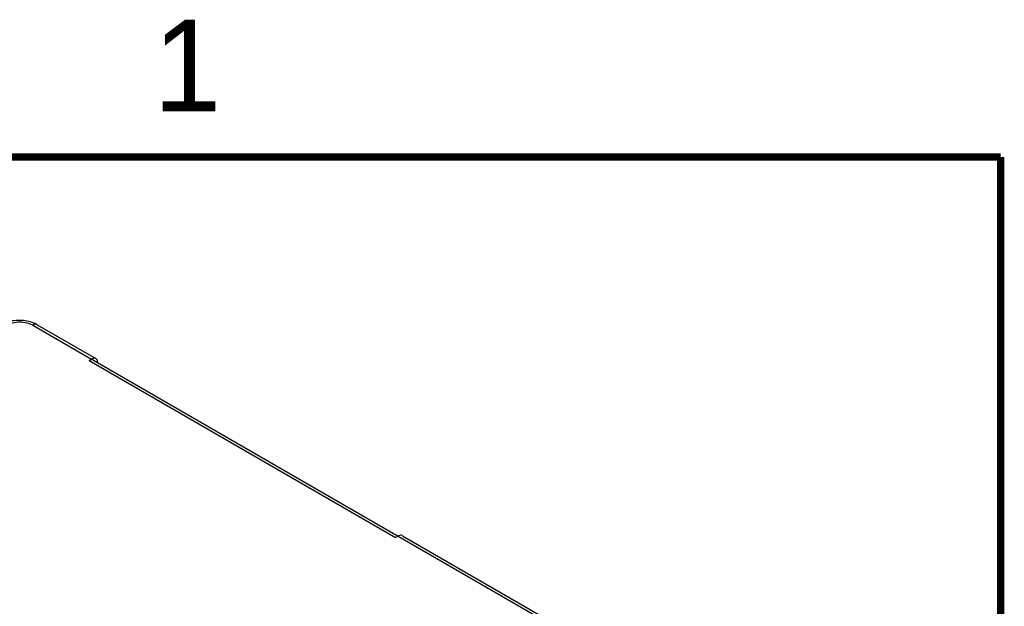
# Model space of a CAD drawing. Header units: inches. Extents: x 0 to 22, y 0 to 17.
# Tile 33 of 33: x 18.8 to 21.5, y 15.3 to 16.9. Entities that reach past the tile are written whole.
import ezdxf

# ---------------------------------------------------------------- set-up
doc = ezdxf.new("R2010")
doc.units = ezdxf.units.IN
doc.header["$LTSCALE"] = 1.21
doc.header["$MEASUREMENT"] = 0
doc.layers.get('0').update_dxf_attribs({"linetype": 'CONTINUOUS'})
doc.styles.add('TEXTSTYLE_2', font='txt')

msp = doc.modelspace()

# ---------------------------------------------------------------- linework, layer by layer
at = {"color": 7, "linetype": 'CONTINUOUS'}
for p, q in [((18.859, 16.0418), (19.0193, 15.9493)), ((18.8708, 16.043), (19.0312, 15.9504)), ((19.0122, 15.9452), (19.0193, 15.9493)), ((19.0122, 15.9452), (19.8489, 15.4621)), ((19.0241, 15.9463), (19.8558, 15.4661)), ((19.856, 15.4662), (19.8489, 15.4621)), ((19.856, 15.4662), (20.9178, 14.8531)), ((19.8677, 15.4674), (20.9296, 14.8543))]:
    msp.add_line(p, q, dxfattribs=at)
at = {"color": 7, "linetype": 'CONTINUOUS', "const_width": 0.02}
for points in [[(21.5, 16.5), (0.5, 16.5)], [(21.5, 0.5), (21.5, 16.5)]]:
    msp.add_lwpolyline(points, dxfattribs=at)
at = {"color": 7, "linetype": 'CONTINUOUS'}
for centre, major_axis, ratio, start_param, end_param in [((19.0125, 15.9257), (0.0115, 0.0206), 0.587319, -0.009036, 0.776411), ((19.0196, 15.9298), (0.0115, 0.0206), 0.587319, 5.4888, 7.059596), ((19.8557, 15.4471), (0.0121, 0.0203), 0.567168, 0.008426, 0.793873)]:
    msp.add_ellipse(centre, major_axis=major_axis, ratio=ratio, start_param=start_param, end_param=end_param, dxfattribs=at)
for points, knots in [([(18.8616, 16.0475), (18.8495, 16.0525), (18.8231, 16.0571), (18.7966, 16.0527), (18.7845, 16.0478)], [0, 0, 0, 0, 0.499639, 1, 1, 1, 1]), ([(18.787, 16.0422), (18.7921, 16.0451), (18.8041, 16.0493), (18.8231, 16.0512), (18.8421, 16.0491), (18.8539, 16.0448), (18.859, 16.0418)], [0, 0, 0, 0, 0.238298, 0.501092, 0.763292, 1, 1, 1, 1]), ([(18.8708, 16.043), (18.8692, 16.0439), (18.8648, 16.0446), (18.8609, 16.0429), (18.859, 16.0418)], [0, 0, 0, 0, 0.449242, 1, 1, 1, 1]), ([(18.8708, 16.043), (18.8701, 16.0434), (18.8671, 16.0451), (18.864, 16.0465), (18.8616, 16.0475)], [0, 0, 0, 0, 0.246141, 1, 1, 1, 1])]:
    msp.add_open_spline(points, degree=3, knots=knots, dxfattribs=at)

# ---------------------------------------------------------------- texts
at = {"color": 2, "linetype": 'CONTINUOUS', "insert": (19.1875, 16.875), "char_height": 0.25, "width": 0.25, "attachment_point": 1, "line_spacing_factor": 0.9, "style": 'TEXTSTYLE_2'}
msp.add_mtext('1', dxfattribs=at)

doc.saveas('drawing.dxf')
